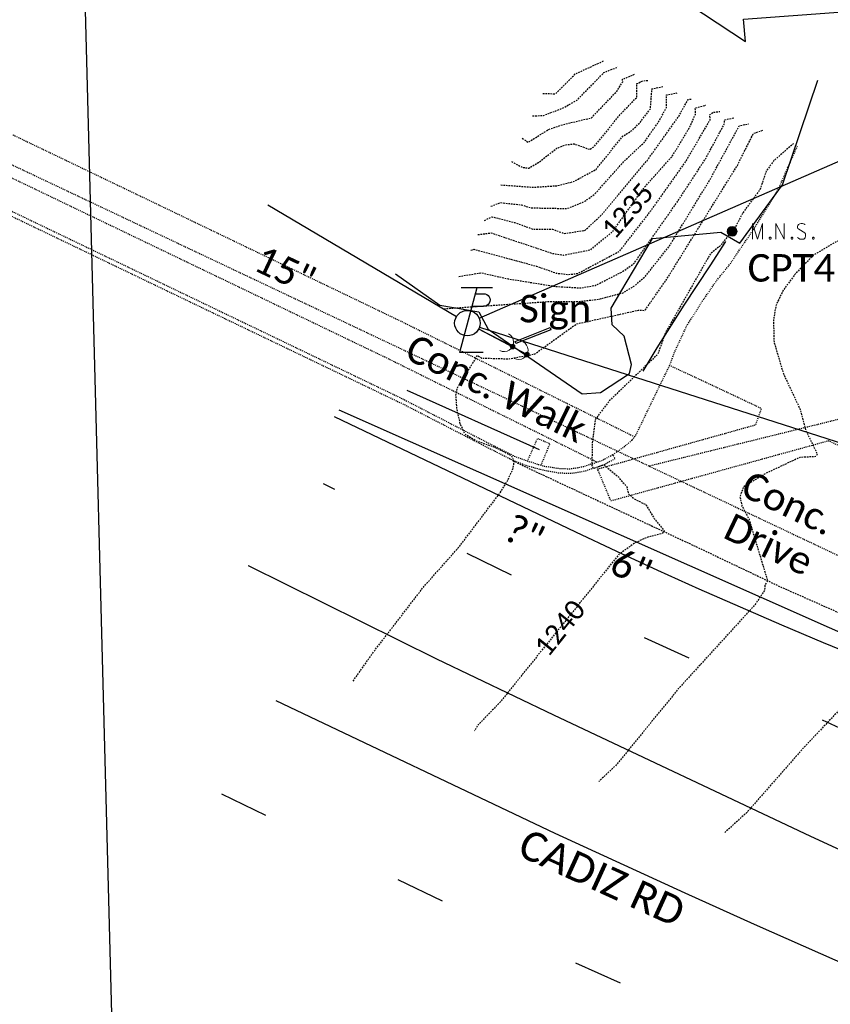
# Model space of a CAD drawing. Header units: feet. Extents: x 2262913 to 2469997, y 259999 to 435293.
# Tile 133 of 147: x 2468547 to 2468630, y 263342 to 263443. Entities that reach past the tile are written whole.
import ezdxf
from ezdxf.enums import TextEntityAlignment as Align

# ---------------------------------------------------------------- set-up
doc = ezdxf.new("R2010")
doc.units = ezdxf.units.FT
doc.header["$MEASUREMENT"] = 0
for name, pattern in [('bargrex', [0]), ('dsolidcl', [0]), ('foctvex', [0]), ('gasex', [0]), ('lane', [40, 10, -30]), ('OhDOT_USTN1', [0.055, 0.014, -0.041]), ('OhDOT_USTN3', [0.22, 0.165, -0.055]), ('OhDOT_USTN5', [0.11, 0.055, -0.055]), ('ohelecex', [0]), ('ohteleex', [0]), ('rowex', [0]), ('shrubrt', [0]), ('waterex', [0])]:
    doc.linetypes.add(name, pattern=pattern)
doc.layers.add('0_View_Frame_Border', color=7, linetype='Continuous', plot=False)
for name, color, linetype in [('DR_X_Storm_Sewer', 151, 'OhDOT_USTN5'), ('DR_X_Text', 7, 'Continuous'), ('DT_X_Contour_Major', 132, 'OhDOT_USTN3'), ('DT_X_Contour_Minor', 136, 'OhDOT_USTN3'), ('DT_X_Contour_Text', 7, 'Continuous'), ('MT_X_Lane_Line', 7, 'lane'), ('PM_X_CL_Double_Solid', 2, 'dsolidcl'), ('PV_X_Curb', 120, 'OhDOT_USTN1'), ('PV_X_Driveway', 7, 'OhDOT_USTN5'), ('PV_X_EOP', 7, 'OhDOT_USTN3'), ('PV_X_Parking_Lot', 7, 'OhDOT_USTN5'), ('PV_X_Text', 7, 'Continuous'), ('PV_X_Walk', 120, 'OhDOT_USTN5'), ('RD_X_Concrete_Pad', 9, 'OhDOT_USTN5'), ('RD_X_GR_Bar', 95, 'bargrex'), ('RW_X_Fee_RW', 6, 'rowex'), ('RW_X_Text', 7, 'Continuous'), ('SN_X_Private', 40, 'Continuous'), ('SN_X_Text', 7, 'Continuous'), ('SV_P_Control_Cells_Set', 7, 'Continuous'), ('SV_X_Text', 7, 'Continuous'), ('UT_X_Electric_Cells', 1, 'Continuous'), ('UT_X_Gas', 2, 'gasex'), ('UT_X_Gas_Text', 7, 'Continuous'), ('UT_X_Misc_Cells', 7, 'Continuous'), ('UT_X_Overhead_Electric', 1, 'ohelecex'), ('UT_X_Overhead_Telecom', 30, 'ohteleex'), ('UT_X_Water', 133, 'waterex'), ('UT_X_Water_Text', 7, 'Continuous'), ('VG_X_Shrub_Line_Rt', 3, 'shrubrt')]:
    doc.layers.add(name, color=color, linetype=linetype)
doc.styles.add('Simplex Normal (0.14)', font='calibri.ttf', dxfattribs={"height": 0.14})
doc.styles.add('Straight Normal (0.14) Font 30', font='calibri.ttf', dxfattribs={"height": 0.14})
doc.styles.add('Straight-Normal', font='calibri.ttf', dxfattribs={"height": 0.14})
picture_1 = doc.add_image_def('image1.tif', size_in_pixel=(5000, 5000))
picture_2 = doc.add_image_def('image2.jpg', size_in_pixel=(1570, 936))
picture_3 = doc.add_image_def('image3.jpg', size_in_pixel=(1570, 936))

# ---------------------------------------------------------------- blocks, each defined once
blk = doc.blocks.new('DM_anno')
at = {"layer": 'UT_X_Misc_Cells', "linetype": 'foctvex', "true_color": 0xa56100}
h = blk.add_hatch(color=44, dxfattribs=at)
edge = h.paths.add_edge_path()
edge.add_arc((0, 0), 0.12, 0, 360)
at = {"layer": 'UT_X_Misc_Cells', "color": 44, "linetype": 'Continuous', "lineweight": 0, "true_color": 0xa56100}
blk.add_circle((0, 0), 0.12, dxfattribs=at)
blk.add_arc((0.48, 0), 0.48, 90, 270, dxfattribs=at)
blk = doc.blocks.new('TLPW')
at = {"linetype": 'Continuous'}
for p, q in [((0.0482, 0.18), (-0.0402, -0.15)), ((0.1282, 0.18), (-0.0318, 0.18)), ((0.0402, 0.15), (0.0827, 0.15)), ((0.0231, 0.0863), (0.0827, 0.0863)), ((0.0798, -0.15), (-0.0402, -0.15))]:
    blk.add_line(p, q, dxfattribs=at)
blk.add_circle((0, 0), 0.065, dxfattribs=at)
at = {"linetype": 'Continuous', "extrusion": (0, 0, -1)}
blk.add_arc((-0.0833, 0.1181), 0.0319, 88.8767, 271.1233, dxfattribs=at)
blk = doc.blocks.new('ODOT ELEC TELE LIGHT POLE')
blk.add_blockref('TLPW', (0, 0))
blk = doc.blocks.new('MAGS')
at = {"layer": 'SV_P_Control_Cells_Set', "linetype": 'foctvex'}
h = blk.add_hatch(color=7, dxfattribs=at)
edge = h.paths.add_edge_path()
edge.add_arc((0, 0), 0.0249, 0, 360)
at = {"layer": 'SV_P_Control_Cells_Set', "color": 7, "linetype": 'Continuous', "lineweight": 0, "flags": 128}
for points in [[(0.1045, -0.04), (0.1045, 0.04), (0.1299, -0.04), (0.1541, 0.04), (0.1541, -0.04)], [(0.223, -0.04), (0.223, 0.04), (0.2644, -0.04), (0.2644, 0.04)], [(0.3718, 0.0343), (0.3707, 0.0356), (0.3691, 0.0368), (0.3641, 0.0387), (0.358, 0.04), (0.3536, 0.04), (0.352, 0.04), (0.3448, 0.0381), (0.3388, 0.0343), (0.3349, 0.0293), (0.3338, 0.0242), (0.3338, 0.0204), (0.3349, 0.0154), (0.3393, 0.011), (0.3696, -0.0079), (0.3724, -0.0104), (0.3735, -0.0129), (0.3746, -0.0167), (0.3746, -0.0205), (0.374, -0.0243), (0.3735, -0.0268), (0.3724, -0.03), (0.3713, -0.0325), (0.3702, -0.0344), (0.3685, -0.0362), (0.3669, -0.0375), (0.3647, -0.0388), (0.363, -0.0394), (0.358, -0.04), (0.3503, -0.04), (0.3454, -0.0388), (0.3382, -0.0344), (0.3338, -0.0306)], [(0.1927, -0.0293), (0.1955, -0.0293), (0.1971, -0.0306), (0.1988, -0.0331), (0.1988, -0.0362), (0.1971, -0.0388), (0.1955, -0.04), (0.1927, -0.04), (0.1911, -0.0388), (0.1894, -0.0362), (0.1894, -0.0331), (0.1911, -0.0306), (0.1927, -0.0293)], [(0.3035, -0.0293), (0.3062, -0.0293), (0.3079, -0.0306), (0.3095, -0.0331), (0.3095, -0.0362), (0.3079, -0.0388), (0.3062, -0.04), (0.3035, -0.04), (0.3018, -0.0388), (0.3002, -0.0362), (0.3002, -0.0331), (0.3018, -0.0306), (0.3035, -0.0293)], [(0.4126, -0.0293), (0.4154, -0.0293), (0.417, -0.0306), (0.4187, -0.0331), (0.4187, -0.0362), (0.417, -0.0388), (0.4154, -0.04), (0.4126, -0.04), (0.411, -0.0388), (0.4093, -0.0362), (0.4093, -0.0331), (0.411, -0.0306), (0.4126, -0.0293)]]:
    blk.add_lwpolyline(points, dxfattribs=at)
at = {"layer": 'SV_P_Control_Cells_Set', "color": 7, "linetype": 'Continuous', "lineweight": 0}
blk.add_circle((0, 0), 0.0249, dxfattribs=at)

msp = doc.modelspace()

# ---------------------------------------------------------------- linework, layer by layer
at = {"layer": 'DR_X_Storm_Sewer', "flags": 128}
for points in [[(2468397.23, 263498.18), (2468679.79, 263364.59)], [(2468611.04, 263397.09), (2468665.5, 263410.53)]]:
    msp.add_lwpolyline(points, dxfattribs=at)
at = {"layer": 'DT_X_Contour_Major', "flags": 128}
for points in [[(2468598.14, 263430.49), (2468598.75, 263430.09), (2468600.79, 263431.37), (2468602.28, 263431.89), (2468605.2, 263432.58), (2468607.82, 263435.32), (2468608.38, 263436.26), (2468608.37, 263436.52), (2468609.58, 263437.02)], [(2468593.62, 263420.67), (2468594.96, 263420.85), (2468601.22, 263418.76), (2468602.34, 263418.58), (2468605.1, 263419.12), (2468607.35, 263420.99), (2468610.49, 263425.37), (2468613.43, 263428.66), (2468615.24, 263431.67), (2468615.81, 263432.96), (2468615.78, 263433.59), (2468616.85, 263433.86)], [(2468625.81, 263429.96), (2468623.8, 263428.22), (2468623.01, 263427.14), (2468622.37, 263425.25), (2468620.65, 263422.94), (2468619.92, 263421.53), (2468618.26, 263419.46), (2468617.32, 263418.72), (2468612.74, 263410.68), (2468611.96, 263408.48), (2468607.04, 263403.75), (2468605.58, 263401.84), (2468605.28, 263399.45), (2468605.23, 263397.16), (2468605.38, 263396.84), (2468606.48, 263397.22), (2468607.94, 263395.97), (2468608.81, 263394.95), (2468608.97, 263394.25), (2468609.55, 263393.74), (2468610.75, 263393.13), (2468611.62, 263391.69), (2468612.62, 263390.48), (2468612.39, 263390.2), (2468610.86, 263389.81), (2468609.62, 263389.24), (2468608, 263388.08), (2468595.89, 263373.02), (2468593.59, 263370.64), (2468593.28, 263370.08)]]:
    msp.add_lwpolyline(points, dxfattribs=at)
at = {"layer": 'DT_X_Contour_Minor', "flags": 128}
for points in [[(2468669.42, 263442.11), (2468666.34, 263434.83), (2468665.44, 263433.33), (2468664.12, 263431.78), (2468663.14, 263431.29), (2468662.52, 263431.45), (2468661.54, 263433.69), (2468661.27, 263436.7), (2468659.86, 263439.2), (2468659.61, 263440.69), (2468659.77, 263441.74), (2468658.51, 263440.83), (2468657.73, 263440.02), (2468657.44, 263439.39), (2468657.85, 263438.5), (2468659.35, 263436.53), (2468659.27, 263436), (2468657.12, 263434.72), (2468657.11, 263434.45), (2468655.35, 263433.25), (2468653.63, 263431.02), (2468653.06, 263429.94), (2468652.38, 263429.15), (2468648.98, 263426.86), (2468647.05, 263425.26), (2468646.82, 263425.26), (2468646.73, 263424.66), (2468647.01, 263424.36), (2468648.88, 263424.83), (2468649.06, 263424.67), (2468648.38, 263423.92), (2468646.77, 263420.61), (2468642.74, 263411.13), (2468642.24, 263409.36), (2468642.22, 263407.53), (2468642.48, 263405.52), (2468643.15, 263403.22), (2468643.62, 263400.87), (2468643.55, 263399.94), (2468643.33, 263399.5), (2468642.52, 263398.9), (2468639.86, 263398.15), (2468634.9, 263397.35), (2468634.98, 263396.85), (2468635.51, 263395.8), (2468635.32, 263395.02), (2468634.58, 263394.35), (2468632.79, 263393.47), (2468631.95, 263392.75), (2468631.27, 263392.74), (2468630.72, 263391.84), (2468633.12, 263389.08), (2468633.28, 263388.65), (2468632.6, 263384.81), (2468633.34, 263383.03), (2468633.52, 263381.97), (2468634.06, 263381.14), (2468635.21, 263380.1), (2468636.71, 263379.34), (2468636.5, 263378.5), (2468636.04, 263377.84), (2468635.04, 263377.08), (2468626.75, 263368.28), (2468621.04, 263361.78), (2468618.78, 263359.72)], [(2468656.78, 263440.42), (2468655.83, 263439.27), (2468654.74, 263436.18), (2468653.1, 263433.4), (2468650.84, 263430.96), (2468649.71, 263429.98), (2468648.26, 263429.07), (2468645.8, 263426.62), (2468644.99, 263426.19), (2468644.39, 263426.1), (2468644.2, 263426.71), (2468636.43, 263423.16), (2468629.91, 263419.81), (2468627.8, 263418.56), (2468625.95, 263416.63), (2468624.75, 263415.01), (2468624.01, 263413.48), (2468623.75, 263411.98), (2468623.81, 263409.7), (2468624.76, 263406.5), (2468626.47, 263402.86), (2468627.01, 263400.78), (2468628.22, 263398.32), (2468628.07, 263398.04), (2468626.44, 263397.96), (2468622.91, 263396.3), (2468620.68, 263394.94), (2468620.33, 263393.94), (2468620.54, 263393), (2468621.26, 263391.65), (2468623.15, 263385.37), (2468622.89, 263384.98), (2468622.84, 263384.39), (2468621.85, 263382.92), (2468614.05, 263374.37), (2468607.76, 263366.65), (2468605.95, 263364.93)], [(2468600.24, 263435.06), (2468601.55, 263435.03), (2468603.54, 263437.05), (2468606.46, 263438.39)], [(2468599.19, 263432.77), (2468600.29, 263432.82), (2468602.25, 263433.55), (2468603.71, 263434.37), (2468606.47, 263437.19), (2468607.89, 263437.76)], [(2468597.05, 263428.12), (2468598.13, 263427.53), (2468598.81, 263427.45), (2468599.83, 263428.05), (2468601.68, 263429.49), (2468602.57, 263429.83), (2468603.43, 263429.92), (2468605.03, 263429.36), (2468605.52, 263429.69), (2468608.13, 263432.92), (2468609.83, 263434.68), (2468609.83, 263436.06), (2468610.43, 263436.35), (2468611.03, 263436.39)], [(2468594.95, 263423.56), (2468595.89, 263423.94), (2468598.06, 263423.7), (2468599.06, 263423.4), (2468602.71, 263423.33), (2468604.53, 263424.08), (2468605.5, 263424.77), (2468608.52, 263428.15), (2468610.59, 263430.09), (2468612.02, 263432.13), (2468612.85, 263433.64), (2468612.84, 263434.91), (2468613.94, 263435.12)], [(2468595.96, 263425.74), (2468599.28, 263425.5), (2468601.66, 263425.66), (2468603.36, 263426.07), (2468605.66, 263427.32), (2468608.39, 263430.7), (2468609.33, 263431.29), (2468610.13, 263432.08), (2468611.21, 263433.5), (2468611.36, 263435.53), (2468612.49, 263435.76)], [(2468594.29, 263422.11), (2468595.04, 263422.49), (2468597.36, 263421.91), (2468599.23, 263421.23), (2468601.22, 263421.23), (2468602.42, 263420.78), (2468604.54, 263421.11), (2468606.19, 263422.64), (2468610.86, 263428.2), (2468614.07, 263432.69), (2468615.04, 263434.44), (2468615.4, 263434.49)], [(2468592.9, 263419.08), (2468593.19, 263419.18), (2468599.58, 263417.46), (2468601.61, 263416.75), (2468602.78, 263416.6), (2468603.79, 263416.71), (2468608.07, 263418.99), (2468611.22, 263423.05), (2468614.81, 263428.12), (2468617.3, 263432.38), (2468617.25, 263432.88), (2468617.59, 263433.14), (2468618.3, 263433.22)], [(2468590.15, 263413.12), (2468600.67, 263413.84), (2468603.86, 263413.85), (2468605.97, 263414.09), (2468608.42, 263414.74), (2468609.63, 263415.48), (2468610.7, 263416.44), (2468613.14, 263419.5), (2468617.26, 263426.24), (2468620.27, 263431.77), (2468621.21, 263431.96)], [(2468591.67, 263416.41), (2468593.95, 263416.78), (2468596.72, 263416.16), (2468601.62, 263415.38), (2468604.11, 263415.24), (2468605.61, 263415.5), (2468608.33, 263416.88), (2468609.53, 263417.73), (2468613.93, 263423.98), (2468616.85, 263428.43), (2468618.78, 263432.03), (2468618.76, 263432.37), (2468619.76, 263432.59)], [(2468580.9, 263375.16), (2468582.99, 263378.14), (2468588.08, 263384.75), (2468591.71, 263388.85), (2468595.85, 263394.3), (2468596.68, 263395.64), (2468597.21, 263396.87), (2468597.33, 263397.58), (2468597.08, 263398.1), (2468595.5, 263398.92), (2468593.48, 263399.62), (2468592.34, 263400.28), (2468591.83, 263401.36), (2468591.49, 263402.87), (2468591.38, 263404.26), (2468591.53, 263405.06), (2468593.59, 263408.36), (2468593.98, 263408.09), (2468596.8, 263408.01), (2468599.43, 263408.51), (2468603.66, 263411.57), (2468609.99, 263412.97), (2468610.66, 263412.95), (2468612.87, 263416.13), (2468620.07, 263427.72), (2468621.71, 263430.98), (2468622.67, 263431.32)]]:
    msp.add_lwpolyline(points, dxfattribs=at)
at = {"layer": 'MT_X_Lane_Line', "ltscale": 0.5, "flags": 128}
for points in [[(2468827.29, 263325.48), (2468815.26, 263325.94), (2468794.9, 263327.61), (2468780.3, 263329.2), (2468763.14, 263331.64), (2468746.11, 263334.72), (2468737.66, 263336.24), (2468735.78, 263336.58), (2468716.59, 263341.02), (2468696.3, 263346.31), (2468673.33, 263353.38), (2468655.39, 263360.04), (2468634.76, 263368.39), (2468601.34, 263383.88), (2468577.87, 263395.27)], [(2468567.47, 263363.67), (2468597.54, 263349.09), (2468624.96, 263337), (2468665.32, 263322.61), (2468691.91, 263314.76), (2468703.29, 263311.71), (2468725.92, 263306.25), (2468751.74, 263301.28), (2468776.52, 263297.39), (2468799.81, 263294.91), (2468824.89, 263293.14), (2468861.7, 263294.17)]]:
    msp.add_lwpolyline(points, dxfattribs=at)
at = {"layer": 'PM_X_CL_Double_Solid'}
for points in [[(2468570.21, 263386.93), (2468570.21, 263386.93), (2468589.4, 263377.42), (2468601.33, 263371.73), (2468627.52, 263359.35), (2468634.82, 263355.98), (2468645.73, 263351.26)], [(2468573.01, 263373.18), (2468601.47, 263359.67), (2468614.7, 263353.56), (2468621.8, 263350.37), (2468631.76, 263345.98), (2468646.67, 263339.7)]]:
    msp.add_lwpolyline(points, dxfattribs=at)
at = {"layer": 'PV_X_Curb', "flags": 128}
for points in [[(2468168.71, 263576.92, 0.268277), (2468185.22, 263562.28), (2468208.41, 263559, -0.057716), (2468344.59, 263519.21), (2468585.72, 263403.53)], [(2468169.19, 263577.08, 0.268088), (2468185.3, 263562.77), (2468208.49, 263559.5, -0.057724), (2468344.79, 263519.66), (2468585.93, 263403.94)]]:
    msp.add_lwpolyline(points, format="xyb", dxfattribs=at)
msp.add_lwpolyline([(2468585.93, 263403.94), (2468594.82, 263399.36), (2468597.33, 263398.1), (2468598.72, 263397.59), (2468600.29, 263397.09), (2468601.84, 263396.85), (2468602.97, 263396.8), (2468603.75, 263396.91), (2468604.46, 263397.06), (2468606.25, 263397.64), (2468607.37, 263398.25), (2468607.6, 263397.82), (2468606.49, 263397.21), (2468604.57, 263396.57), (2468603.8, 263396.41), (2468603.02, 263396.31), (2468601.83, 263396.36), (2468600.17, 263396.67), (2468598.53, 263397.12), (2468597.15, 263397.67), (2468594.61, 263398.95), (2468585.72, 263403.53)], dxfattribs=at)
at = {"layer": 'PV_X_Driveway'}
msp.add_lwpolyline([(2468607.37, 263398.25), (2468607.86, 263398.56), (2468608.64, 263399.13), (2468609.34, 263399.73), (2468609.72, 263400.23), (2468613.16, 263407.33)], dxfattribs=at)
at = {"layer": 'PV_X_EOP', "flags": 128}
msp.add_lwpolyline([(2468597.15, 263397.67), (2468598.01, 263397.22), (2468601.81, 263395.44), (2468608.95, 263392.1), (2468615.98, 263388.81), (2468624.38, 263384.81), (2468624.38, 263384.81), (2468635.32, 263379.96)], dxfattribs=at)
at = {"layer": 'PV_X_Parking_Lot', "flags": 128}
msp.add_lwpolyline([(2468634.51, 263397.28), (2468629.37, 263399.64), (2468626.47, 263398.84), (2468616.82, 263396.18), (2468607.18, 263393.52), (2468605.82, 263396.78), (2468612.32, 263398.6), (2468621.95, 263401.29), (2468622.54, 263402.94), (2468622.22, 263403.09), (2468613.16, 263407.33), (2468613.69, 263408.73), (2468614.89, 263411.33), (2468616.52, 263413.91), (2468617.99, 263416.03), (2468619.35, 263417.7), (2468619.83, 263418.43), (2468621.81, 263421.34), (2468624.22, 263425.23), (2468626.22, 263429.77)], dxfattribs=at)
at = {"layer": 'PV_X_Walk'}
for points in [[(2468214.47, 263565.96, -0.055587), (2468346.44, 263526.76), (2468585.85, 263411.81)], [(2468333.69, 263527.68, -0.004864), (2468344.79, 263523.11), (2468584.12, 263408.2)]]:
    msp.add_lwpolyline(points, format="xyb", dxfattribs=at)
at = {"layer": 'PV_X_Walk', "flags": 128}
for points in [[(2468585.85, 263411.81), (2468588.53, 263410.48), (2468591.21, 263409.16), (2468593.9, 263407.83), (2468596.58, 263406.5), (2468599.26, 263405.18), (2468601.94, 263403.85), (2468604.62, 263402.53), (2468609.59, 263400.07)], [(2468584.08, 263408.23), (2468586.76, 263406.9), (2468589.44, 263405.57), (2468592.12, 263404.25), (2468594.8, 263402.92), (2468597.49, 263401.59), (2468600.17, 263400.27), (2468602.85, 263398.94), (2468605.77, 263397.49)]]:
    msp.add_lwpolyline(points, dxfattribs=at)
at = {"layer": 'RD_X_Concrete_Pad', "flags": 128}
msp.add_lwpolyline([(2468600.06, 263397.17), (2468600.96, 263399.34), (2468599.68, 263399.89), (2468598.67, 263397.61)], dxfattribs=at)
at = {"layer": 'RD_X_GR_Bar', "flags": 128}
for points in [[(2468610.47, 263406.75), (2468611.9, 263409.14), (2468614.66, 263413.48), (2468617.29, 263417.49), (2468618.9, 263419.96)], [(2468586.36, 263404.82), (2468599.87, 263398.77)]]:
    msp.add_lwpolyline(points, dxfattribs=at)
at = {"layer": 'RW_X_Fee_RW', "flags": 128}
msp.add_lwpolyline([(2468178.46, 263849.69), (2468174.27, 263649.74), (2468173.16, 263596.74), (2468179.98, 263579.15), (2468292.44, 263561.14), (2468467.59, 263532.07), (2468500.47, 263519.71), (2468620.91, 263440.36), (2468620.69, 263442.62), (2468671.34, 263446.39), (2468681.78, 263408.77), (2468689.78, 263404.63), (2468750.73, 263388.72), (2468798.71, 263362.64), (2468874.11, 263361.74), (2468884, 263373.85), (2468872.83, 263609.87)], dxfattribs=at)
at = {"layer": 'SN_X_Private', "flags": 128}
msp.add_lwpolyline([(2468597.42, 263409.77), (2468600.97, 263411.2), (2468601.06, 263410.96), (2468597.5, 263409.57)], close=True, dxfattribs=at)
at = {"layer": 'UT_X_Gas', "flags": 128}
msp.add_lwpolyline([(2468579.44, 263402.8), (2468636.71, 263377.4)], dxfattribs=at)
at = {"layer": 'UT_X_Misc_Cells', "flags": 128}
msp.add_lwpolyline([(2468597.15, 263409.26), (2468593.7, 263411.05)], dxfattribs=at)
at = {"layer": 'UT_X_Misc_Cells', "elevation": 1246.03, "flags": 128}
msp.add_lwpolyline([(2468598.62, 263408.45), (2468593.7, 263411.04)], dxfattribs=at)
at = {"layer": 'UT_X_Overhead_Electric'}
msp.add_line((2468593.79, 263411.25), (2468713.63, 263372.81), dxfattribs=at)
at = {"layer": 'UT_X_Overhead_Telecom', "flags": 128}
for points in [[(2468593.74, 263412.17), (2468677.78, 263448.84)], [(2468572.19, 263423.72), (2468591.43, 263412.31)]]:
    msp.add_lwpolyline(points, dxfattribs=at)
at = {"layer": 'UT_X_Water', "flags": 128}
msp.add_lwpolyline([(2468578.97, 263402.12), (2468603.58, 263390.37, 0.135318), (2468888.93, 263339.56), (2469004.01, 263350.27)], format="xyb", dxfattribs=at)
at = {"layer": 'VG_X_Shrub_Line_Rt', "ltscale": 0.5, "flags": 128}
msp.add_lwpolyline([(2468585.21, 263416.66), (2468589.75, 263413.48), (2468593.71, 263412.79), (2468594.68, 263411.04), (2468599.9, 263407.44), (2468604.26, 263404.45), (2468606.12, 263404.58), (2468609.07, 263406.5), (2468609.29, 263407.43), (2468608.54, 263410.31), (2468607.31, 263411.48), (2468607.2, 263413.17), (2468608.19, 263414.83), (2468611.42, 263420.26), (2468618.38, 263420.91), (2468620.33, 263419.81), (2468624.67, 263425.76), (2468628.26, 263436.4)], dxfattribs=at)

# ---------------------------------------------------------------- block references
at = {"layer": 'SV_P_Control_Cells_Set', "color": 7, "linetype": 'Continuous', "lineweight": 0, "xscale": 20, "yscale": 20, "zscale": 20}
msp.add_blockref('MAGS', (2468619.54, 263421, 1240.03), dxfattribs=at)
at = {"layer": 'UT_X_Electric_Cells', "xscale": 20, "yscale": 20, "zscale": 20}
msp.add_blockref('ODOT ELEC TELE LIGHT POLE', (2468592.55, 263411.65), dxfattribs=at)
at = {"layer": 'UT_X_Misc_Cells', "xscale": 2, "yscale": 2, "zscale": 2}
for p, rotation in [((2468597.15, 263409.26), 152.545180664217), ((2468598.62, 263408.45, 1246.03), 152.1758947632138)]:
    msp.add_blockref('DM_anno', p, dxfattribs=dict(at, rotation=rotation))

# ---------------------------------------------------------------- texts
at = {"layer": 'DR_X_Text', "insert": (2468573.95, 263417.07), "char_height": 2.8, "attachment_point": 5, "rotation": 334.6967, "style": 'Simplex Normal (0.14)'}
msp.add_mtext('15"', dxfattribs=at)
at = {"layer": 'DT_X_Contour_Text', "style": 'Simplex Normal (0.14)'}
for s, rotation, p in [('1235', 49.2358, (2468608.86, 263423.11)), ('1240', 51.1794, (2468601.96, 263380.57))]:
    msp.add_text(s, height=2, rotation=rotation, dxfattribs=at).set_placement(p, align=Align.MIDDLE_CENTER)
at = {"layer": 'PV_X_Text', "insert": (2468595.49, 263404.99), "char_height": 2.8, "width": 23.4667, "attachment_point": 5, "rotation": 333.778, "style": 'Straight-Normal'}
msp.add_mtext('Conc. Walk', dxfattribs=at)
at = {"layer": 'PV_X_Text', "insert": (2468624.28, 263391.19), "char_height": 2.8, "attachment_point": 5, "rotation": 334.5367, "style": 'Straight-Normal'}
msp.add_mtext('Conc.\\PDrive', dxfattribs=at)
at = {"layer": 'RW_X_Text', "style": 'Simplex Normal (0.14)'}
msp.add_text('CADIZ RD', height=3, rotation=335.4835, dxfattribs=at).set_placement((2468606.27, 263355.11), align=Align.MIDDLE_CENTER)
at = {"layer": 'SN_X_Text', "insert": (2468601.5, 263412.75), "char_height": 2.8, "attachment_point": 5, "style": 'Straight-Normal'}
msp.add_mtext('Sign', dxfattribs=at)
at = {"layer": 'SV_X_Text', "style": 'Straight Normal (0.14) Font 30'}
msp.add_text('CPT4', height=2.8, dxfattribs=at).set_placement((2468625.58, 263417.28, -2271.36), align=Align.MIDDLE_CENTER)
at = {"layer": 'UT_X_Gas_Text', "style": 'Straight Normal (0.14) Font 30'}
msp.add_text('6"', height=2.8, rotation=336.086, dxfattribs=at).set_placement((2468609.25, 263386.73), align=Align.MIDDLE_CENTER)
at = {"layer": 'UT_X_Water_Text', "insert": (2468598.34, 263390.16), "char_height": 2.8, "attachment_point": 5, "rotation": 334.4912, "style": 'Simplex Normal (0.14)'}
msp.add_mtext('?"', dxfattribs=at)

# ---------------------------------------------------------------- pictures from other files: only their frames are drawn
at = {"layer": '0_View_Frame_Border', "transparency": 33554687}
image = msp.add_image(picture_1, insert=(2465000.25, 259998.96), size_in_units=(4997.22, 4997.22), dxfattribs=dict(at, brightness=68, contrast=48))
image.dxf.flags = 6
at = {"layer": '0_View_Frame_Border'}
image = msp.add_image(picture_3, insert=(2468487.56, 263292.38), size_in_units=(950.94, 566.93), rotation=1.5, dxfattribs=at)
image.dxf.flags = 6
image = msp.add_image(picture_2, insert=(2468562.94, 263087.94, -1249), size_in_units=(890.02, 530.61), rotation=1.5, dxfattribs=at)
image.dxf.flags = 6

doc.saveas('drawing.dxf')
